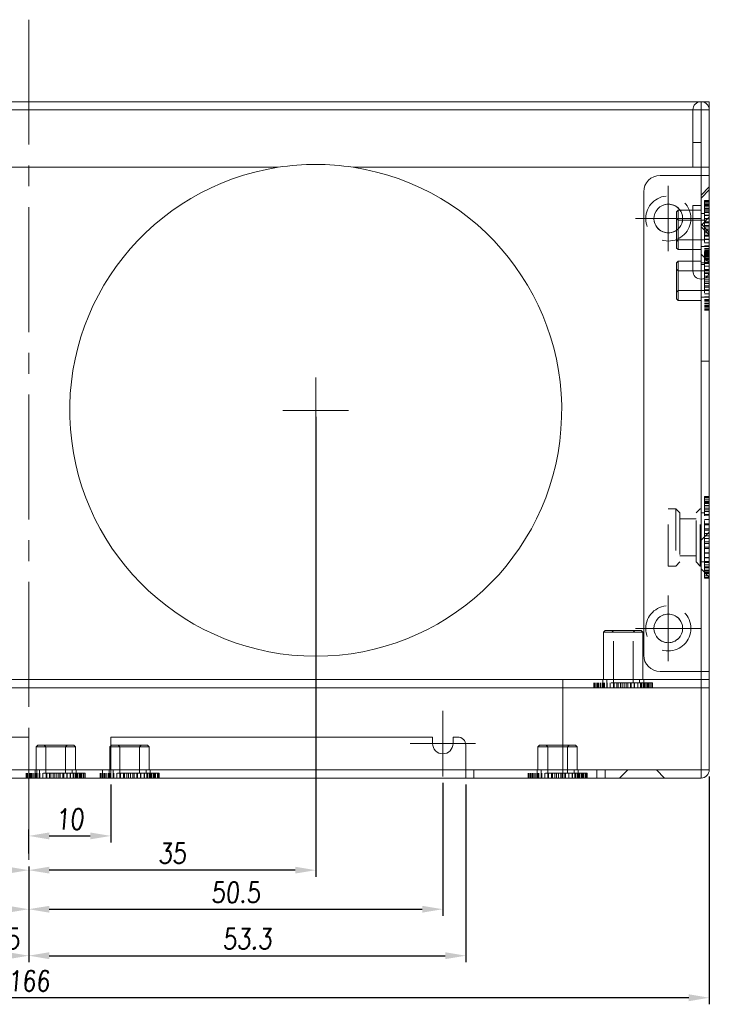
# Model space of a CAD drawing. Header units: millimetres. Extents: x 4065 to 8083, y -652 to 5416.
# Tile 94 of 256: x 4979 to 5063, y 2578 to 2698. Entities that reach past the tile are written whole.
import ezdxf

# ---------------------------------------------------------------- set-up
doc = ezdxf.new("R2010")
doc.units = ezdxf.units.MM
doc.header["$LTSCALE"] = 0.8
doc.header["$PDMODE"] = 3
doc.header["$PDSIZE"] = 0.3125
for name, pattern in [('CENTER', [50.8, 31.75, -6.35, 6.35, -6.35]), ('CENTER2', [28.575, 19.05, -3.175, 3.175, -3.175]), ('HIDDEN', [9.525, 6.35, -3.175])]:
    doc.linetypes.add(name, pattern=pattern)
doc.layers.get('0').update_dxf_attribs({"linetype": 'CONTINUOUS', "lineweight": 0})
doc.layers.get('Defpoints').update_dxf_attribs({"linetype": 'CONTINUOUS', "lineweight": 0})
for name, color, linetype, lineweight in [('1', 2, 'CENTER', 0), ('2', 3, 'CONTINUOUS', 0), ('3', 5, 'HIDDEN', 0), ('4', 1, 'CENTER2', 9)]:
    doc.layers.add(name, color=color, linetype=linetype, lineweight=lineweight)
doc.styles.get("Standard").update_dxf_attribs({"font": 'romans.shx', "width": 0.8, "oblique": 5, "bigfont": 'whgtxt.shx'})
doc.dimstyles.get("Standard").update_dxf_attribs({"dimtxt": 2.5, "dimasz": 2.5, "dimexe": 0.8, "dimexo": 0.8, "dimgap": 0.8, "dimtad": 1, "dimdsep": 46, "dimtxsty": 'Standard', "dimcen": 0, "dimclrd": 3, "dimclre": 3, "dimclrt": 3, "dimazin": 0, "dimtp": 0.001, "dimtm": 0.001, "dimtfac": 1, "dimtmove": 0, "dimatfit": 3, "dimfxl": 0, "dimtolj": 1, "dimarcsym": 0})

# ---------------------------------------------------------------- blocks, each defined once
blk = doc.blocks.new('X')
at = {"layer": '1'}
for p, q in [((5251.84, 13719.59), (5251.84, 13727.59)), ((5247.84, 13723.59), (5255.84, 13723.59))]:
    blk.add_line(p, q, dxfattribs=at)
blk = doc.blocks.new('*D805')
at = {"layer": '2', "color": 3, "lineweight": -2}
for p, q in [((4945.99, 2645.88), (4945.99, 2593.79)), ((4948.49, 2594.59), (4977.49, 2594.59)), ((4979.99, 2595.03), (4979.99, 2593.79))]:
    blk.add_line(p, q, dxfattribs=at)
at = {"layer": '2', "color": 3}
for points in [[(4948.49, 2595.01), (4948.49, 2594.18), (4945.99, 2594.59)], [(4977.49, 2595.01), (4977.49, 2594.18), (4979.99, 2594.59)]]:
    blk.add_solid(points, dxfattribs=at)
at = {"layer": 'Defpoints', "color": 0}
for p in [(4945.99, 2646.68), (4979.99, 2595.83), (4979.99, 2594.59)]:
    blk.add_point(p, dxfattribs=at)
at = {"layer": '2', "color": 3, "insert": (4962.99, 2596.64), "char_height": 2.5, "attachment_point": 5}
blk.add_mtext('\\A1;34', dxfattribs=at)
blk = doc.blocks.new('*D806')
at = {"layer": '2', "color": 3, "lineweight": -2}
for p, q in [((5014.99, 2649.88), (5014.99, 2593.79)), ((4979.99, 2595.03), (4979.99, 2593.79)), ((5012.49, 2594.59), (4982.49, 2594.59))]:
    blk.add_line(p, q, dxfattribs=at)
at = {"layer": '2', "color": 3}
for points in [[(4982.49, 2595.01), (4982.49, 2594.18), (4979.99, 2594.59)], [(5012.49, 2595.01), (5012.49, 2594.18), (5014.99, 2594.59)]]:
    blk.add_solid(points, dxfattribs=at)
at = {"layer": 'Defpoints', "color": 0}
for p in [(5014.99, 2650.68), (4979.99, 2595.83), (4979.99, 2594.59)]:
    blk.add_point(p, dxfattribs=at)
at = {"layer": '2', "color": 3, "insert": (4997.49, 2596.64), "char_height": 2.5, "attachment_point": 5}
blk.add_mtext('\\A1;35', dxfattribs=at)
blk = doc.blocks.new('*D807')
at = {"layer": '2', "color": 3, "lineweight": -2}
for p, q in [((4928.29, 2605.23), (4928.29, 2589.03)), ((4979.99, 2595.03), (4979.99, 2589.03)), ((4977.49, 2589.83), (4930.79, 2589.83))]:
    blk.add_line(p, q, dxfattribs=at)
at = {"layer": '2', "color": 3}
for points in [[(4930.79, 2590.24), (4930.79, 2589.41), (4928.29, 2589.83)], [(4977.49, 2590.24), (4977.49, 2589.41), (4979.99, 2589.83)]]:
    blk.add_solid(points, dxfattribs=at)
at = {"layer": 'Defpoints', "color": 0}
for p in [(4928.29, 2606.03), (4979.99, 2595.83), (4928.29, 2589.83)]:
    blk.add_point(p, dxfattribs=at)
at = {"layer": '2', "color": 3, "insert": (4954.14, 2591.88), "char_height": 2.5, "attachment_point": 5}
blk.add_mtext('\\A1;51.7', dxfattribs=at)
blk = doc.blocks.new('*D808')
at = {"layer": '2', "color": 3, "lineweight": -2}
for p, q in [((5030.49, 2605.23), (5030.49, 2589.03)), ((4979.99, 2595.03), (4979.99, 2589.03)), ((4982.49, 2589.83), (5027.99, 2589.83))]:
    blk.add_line(p, q, dxfattribs=at)
at = {"layer": '2', "color": 3}
for points in [[(4982.49, 2590.24), (4982.49, 2589.41), (4979.99, 2589.83)], [(5027.99, 2590.24), (5027.99, 2589.41), (5030.49, 2589.83)]]:
    blk.add_solid(points, dxfattribs=at)
at = {"layer": 'Defpoints', "color": 0}
for p in [(5030.49, 2606.03), (4979.99, 2595.83), (5030.49, 2589.83)]:
    blk.add_point(p, dxfattribs=at)
at = {"layer": '2', "color": 3, "insert": (5005.24, 2591.88), "char_height": 2.5, "attachment_point": 5}
blk.add_mtext('\\A1;50.5', dxfattribs=at)
blk = doc.blocks.new('*D809')
at = {"layer": '2', "color": 3, "lineweight": -2}
for p, q in [((4918.49, 2605.03), (4918.49, 2583.36)), ((4979.99, 2595.03), (4979.99, 2583.36)), ((4977.49, 2584.16), (4920.99, 2584.16))]:
    blk.add_line(p, q, dxfattribs=at)
at = {"layer": '2', "color": 3}
for points in [[(4920.99, 2584.58), (4920.99, 2583.74), (4918.49, 2584.16)], [(4977.49, 2584.58), (4977.49, 2583.74), (4979.99, 2584.16)]]:
    blk.add_solid(points, dxfattribs=at)
at = {"layer": 'Defpoints', "color": 0}
for p in [(4918.49, 2605.83), (4979.99, 2595.83), (4918.49, 2584.16)]:
    blk.add_point(p, dxfattribs=at)
at = {"layer": '2', "color": 3, "insert": (4975.89, 2586.21), "char_height": 2.5, "attachment_point": 5}
blk.add_mtext('\\A1;61.5', dxfattribs=at)
blk = doc.blocks.new('*D811')
at = {"layer": '2', "color": 3, "lineweight": -2}
for p, q in [((4896.99, 2606.03), (4896.99, 2578.23)), ((5062.99, 2606.03), (5062.99, 2578.23)), ((5060.49, 2579.03), (4899.49, 2579.03))]:
    blk.add_line(p, q, dxfattribs=at)
at = {"layer": '2', "color": 3}
for points in [[(4899.49, 2579.45), (4899.49, 2578.61), (4896.99, 2579.03)], [(5060.49, 2579.45), (5060.49, 2578.61), (5062.99, 2579.03)]]:
    blk.add_solid(points, dxfattribs=at)
at = {"layer": 'Defpoints', "color": 0}
for p in [(4896.99, 2606.83), (5062.99, 2606.83), (4896.99, 2579.03)]:
    blk.add_point(p, dxfattribs=at)
at = {"layer": '2', "color": 3, "insert": (4979.99, 2581.08), "char_height": 2.5, "attachment_point": 5}
blk.add_mtext('\\A1;166', dxfattribs=at)
blk = doc.blocks.new('*D812')
at = {"layer": '2', "color": 3, "lineweight": -2}
for p, q in [((5033.29, 2605.03), (5033.29, 2583.36)), ((4979.99, 2595.03), (4979.99, 2583.36)), ((4982.49, 2584.16), (5030.79, 2584.16))]:
    blk.add_line(p, q, dxfattribs=at)
at = {"layer": '2', "color": 3}
for points in [[(4982.49, 2584.58), (4982.49, 2583.74), (4979.99, 2584.16)], [(5030.79, 2584.58), (5030.79, 2583.74), (5033.29, 2584.16)]]:
    blk.add_solid(points, dxfattribs=at)
at = {"layer": 'Defpoints', "color": 0}
for p in [(5033.29, 2605.83), (4979.99, 2595.83), (5033.29, 2584.16)]:
    blk.add_point(p, dxfattribs=at)
at = {"layer": '2', "color": 3, "insert": (5006.64, 2586.21), "char_height": 2.5, "attachment_point": 5}
blk.add_mtext('\\A1;53.3', dxfattribs=at)
blk = doc.blocks.new('*D851')
at = {"layer": '2', "color": 3, "lineweight": -2}
for p, q in [((4989.99, 2605.03), (4989.99, 2597.97)), ((4979.99, 2596.63), (4979.99, 2599.57)), ((4982.49, 2598.77), (4987.49, 2598.77))]:
    blk.add_line(p, q, dxfattribs=at)
at = {"layer": '2', "color": 3}
for points in [[(4982.49, 2599.19), (4982.49, 2598.35), (4979.99, 2598.77)], [(4987.49, 2599.19), (4987.49, 2598.35), (4989.99, 2598.77)]]:
    blk.add_solid(points, dxfattribs=at)
at = {"layer": 'Defpoints', "color": 0}
for p in [(4989.99, 2605.83), (4989.99, 2598.77), (4979.99, 2595.83)]:
    blk.add_point(p, dxfattribs=at)
at = {"layer": '2', "color": 3, "insert": (4984.99, 2600.82), "char_height": 2.5, "attachment_point": 5}
blk.add_mtext('\\A1;10', dxfattribs=at)

msp = doc.modelspace()

# ---------------------------------------------------------------- linework, layer by layer
for p, q in [((4897.995, 2688.334), (5061.995, 2688.334)), ((5061.995, 2688.334), (5062.995, 2688.334)), ((5062.995, 2688.334), (5062.995, 2606.834)), ((4898.995, 2687.334), (5060.995, 2687.334)), ((5060.995, 2687.334), (5062.995, 2687.334)), ((5060.995, 2687.334), (5060.995, 2680.334)), ((5061.995, 2605.834), (5061.995, 2687.334)), ((5060.995, 2683.334), (5061.995, 2683.334)), ((5010.426, 2680.334), (4950.564, 2680.334)), ((5060.995, 2680.334), (5019.564, 2680.334)), ((5060.995, 2680.334), (5061.995, 2680.334)), ((5061.995, 2679.334), (5056.995, 2679.334)), ((5054.995, 2620.834), (5054.995, 2677.334)), ((5061.995, 2675.684), (5060.995, 2675.684)), ((5060.995, 2675.684), (5060.995, 2675.084)), ((5060.995, 2670.284), (5060.995, 2667.684)), ((5061.995, 2667.684), (5060.995, 2667.684)), ((5061.995, 2618.834), (5056.995, 2618.834)), ((4897.995, 2617.834), (5061.995, 2617.834)), ((5045.145, 2609.834), (5045.145, 2617.834)), ((5045.145, 2616.834), (4973.845, 2616.834)), ((5045.145, 2616.834), (5061.995, 2616.834)), ((4979.995, 2610.834), (4929.545, 2610.834)), ((4979.995, 2610.834), (4979.995, 2605.834)), ((5029.245, 2610.834), (4989.995, 2610.834)), ((4989.995, 2610.834), (4989.995, 2605.834)), ((5029.245, 2610.834), (5029.245, 2610.034)), ((5032.295, 2610.834), (5031.745, 2610.834)), ((5031.745, 2610.834), (5031.745, 2610.034)), ((5033.295, 2609.834), (5033.295, 2605.834)), ((4918.495, 2606.834), (4979.995, 2606.834)), ((4979.995, 2606.834), (4989.995, 2606.834)), ((4980.995, 2605.834), (4980.995, 2606.834)), ((4988.995, 2605.834), (4988.995, 2606.834)), ((4989.995, 2606.834), (5033.295, 2606.834)), ((5033.295, 2606.834), (5062.995, 2606.834)), ((5034.295, 2605.834), (5034.295, 2606.834)), ((5049.295, 2606.834), (5049.295, 2605.834)), ((5050.295, 2606.834), (5050.295, 2605.834)), ((4897.995, 2605.834), (5061.995, 2605.834))]:
    msp.add_line(p, q)
msp.add_circle((5057.995, 2624.084), 1.75)
for centre, radius, start, end in [((5061.995, 2687.334), 1, 0, 180), ((5014.995, 2650.684), 30, 98.7734, 81.2266), ((5014.995, 2650.684), 30, 81.23939, 98.76061), ((5056.995, 2677.334), 2, 90, 180), ((5057.995, 2674.084), 1.75, 35.83519, 305.30518), ((5061.995, 2667.684), 1, 180, 270), ((5056.995, 2620.834), 2, 180, 270), ((5030.495, 2610.034), 1.25, 180, 0), ((5032.295, 2609.834), 1, 0, 90), ((5061.995, 2606.834), 1, 270, 0)]:
    msp.add_arc(centre, radius, start, end)
at = {"layer": '3'}
for p, q in [((5061.995, 2688.334), (5061.995, 2687.334)), ((4897.995, 2687.334), (5061.995, 2687.334)), ((5061.995, 2680.334), (5060.995, 2680.334)), ((5062.995, 2680.334), (5061.995, 2680.334)), ((5062.995, 2679.334), (5061.995, 2679.334)), ((5061.995, 2676.934), (5062.995, 2677.934)), ((5061.995, 2676.584), (5062.995, 2677.584)), ((5062.995, 2676.276), (5062.395, 2676.276)), ((5062.395, 2676.276), (5062.395, 2669.084)), ((5062.995, 2676.206), (5062.395, 2676.206)), ((5062.995, 2676.067), (5062.395, 2676.067)), ((5062.995, 2676.276), (5062.995, 2669.084)), ((5058.995, 2674.884), (5059.195, 2675.084)), ((5058.995, 2674.884), (5058.995, 2670.484)), ((5061.995, 2675.084), (5059.195, 2675.084)), ((5059.195, 2675.084), (5061.995, 2675.084)), ((5059.195, 2675.084), (5059.195, 2670.284)), ((5060.995, 2675.084), (5060.995, 2670.284)), ((5061.995, 2670.284), (5061.995, 2675.084)), ((5062.995, 2675.863), (5062.395, 2675.863)), ((5062.395, 2675.841), (5062.995, 2675.841)), ((5062.395, 2675.81), (5062.995, 2675.81)), ((5062.395, 2675.718), (5062.995, 2675.718)), ((5062.995, 2675.597), (5062.395, 2675.597)), ((5062.395, 2675.568), (5062.995, 2675.568)), ((5062.395, 2675.361), (5062.995, 2675.361)), ((5062.995, 2675.274), (5062.395, 2675.274)), ((5062.395, 2675.102), (5062.995, 2675.102)), ((5062.995, 2674.901), (5062.395, 2674.901)), ((5062.395, 2674.796), (5062.995, 2674.796)), ((5059.195, 2673.884), (5058.995, 2674.084)), ((5062.395, 2673.884), (5059.195, 2673.884)), ((5062.395, 2674.684), (5061.995, 2674.684)), ((5061.995, 2673.234), (5062.995, 2674.234)), ((5062.995, 2674.484), (5062.395, 2674.484)), ((5062.395, 2674.449), (5062.995, 2674.449)), ((5062.395, 2674.068), (5062.995, 2674.068)), ((5062.995, 2674.033), (5062.395, 2674.033)), ((5062.395, 2673.66), (5062.995, 2673.66)), ((5062.995, 2673.555), (5062.395, 2673.555)), ((5061.995, 2673.434), (5062.995, 2672.434)), ((5061.995, 2673.084), (5062.995, 2672.084)), ((5062.395, 2673.233), (5062.995, 2673.233)), ((5062.995, 2673.061), (5062.395, 2673.061)), ((5062.395, 2672.795), (5062.995, 2672.795)), ((5062.995, 2672.559), (5062.395, 2672.559)), ((5062.395, 2672.355), (5062.995, 2672.355)), ((5059.195, 2671.484), (5058.995, 2671.284)), ((5062.395, 2671.484), (5059.195, 2671.484)), ((5062.995, 2672.059), (5062.395, 2672.059)), ((5062.395, 2671.921), (5062.995, 2671.921)), ((5062.995, 2671.572), (5062.395, 2671.572)), ((5062.395, 2671.502), (5062.995, 2671.502)), ((5058.995, 2670.484), (5059.195, 2670.284)), ((5061.995, 2670.284), (5059.195, 2670.284)), ((5059.195, 2670.284), (5061.995, 2670.284)), ((5062.395, 2670.684), (5061.995, 2670.684)), ((5062.995, 2671.106), (5062.395, 2671.106)), ((5062.395, 2670.741), (5062.995, 2670.741)), ((5062.995, 2670.671), (5062.395, 2670.671)), ((5062.395, 2670.414), (5062.995, 2670.414)), ((5062.995, 2670.276), (5062.395, 2670.276)), ((5062.395, 2670.131), (5062.995, 2670.131)), ((5062.995, 2670.076), (5062.395, 2670.076)), ((5062.395, 2670.076), (5062.395, 2662.884)), ((5062.995, 2670.006), (5062.395, 2670.006)), ((5062.995, 2670.076), (5062.995, 2662.884)), ((5058.995, 2668.684), (5059.195, 2668.884)), ((5060.995, 2668.884), (5059.195, 2668.884)), ((5059.195, 2668.884), (5060.995, 2668.884)), ((5059.195, 2668.884), (5059.195, 2664.084)), ((5061.995, 2668.884), (5060.995, 2668.884)), ((5060.995, 2668.884), (5061.995, 2668.884)), ((5061.995, 2669.734), (5062.995, 2668.734)), ((5061.995, 2664.084), (5061.995, 2668.884)), ((5062.995, 2669.927), (5062.395, 2669.927)), ((5062.395, 2669.898), (5062.995, 2669.898)), ((5062.995, 2669.867), (5062.395, 2669.867)), ((5062.395, 2669.719), (5062.995, 2669.719)), ((5062.995, 2669.663), (5062.395, 2669.663)), ((5062.395, 2669.641), (5062.995, 2669.641)), ((5062.995, 2669.631), (5062.395, 2669.631)), ((5062.395, 2669.61), (5062.995, 2669.61)), ((5062.395, 2669.597), (5062.995, 2669.597)), ((5062.395, 2669.536), (5062.995, 2669.536)), ((5062.395, 2669.518), (5062.995, 2669.518)), ((5062.995, 2669.397), (5062.395, 2669.397)), ((5062.995, 2669.396), (5062.395, 2669.396)), ((5062.395, 2669.368), (5062.995, 2669.368)), ((5062.995, 2669.224), (5062.395, 2669.224)), ((5062.395, 2669.161), (5062.995, 2669.161)), ((5062.995, 2669.119), (5062.395, 2669.119)), ((5062.995, 2669.084), (5062.395, 2669.084)), ((5062.995, 2669.074), (5062.395, 2669.074)), ((5062.395, 2668.902), (5062.995, 2668.902)), ((5058.995, 2668.684), (5058.995, 2664.284)), ((5059.195, 2667.684), (5058.995, 2667.884)), ((5062.395, 2667.684), (5059.195, 2667.684)), ((5062.995, 2668.684), (5061.995, 2668.684)), ((5062.395, 2668.484), (5061.995, 2668.484)), ((5061.995, 2667.684), (5062.995, 2667.684)), ((5062.995, 2668.701), (5062.395, 2668.701)), ((5062.395, 2668.596), (5062.995, 2668.596)), ((5062.995, 2668.284), (5062.395, 2668.284)), ((5062.395, 2668.249), (5062.995, 2668.249)), ((5062.395, 2667.868), (5062.995, 2667.868)), ((5062.995, 2667.833), (5062.395, 2667.833)), ((5062.395, 2667.46), (5062.995, 2667.46)), ((5062.995, 2667.355), (5062.395, 2667.355)), ((5062.395, 2667.033), (5062.995, 2667.033)), ((5062.995, 2666.861), (5062.395, 2666.861)), ((5062.395, 2666.595), (5062.995, 2666.595)), ((5062.995, 2666.359), (5062.395, 2666.359)), ((5059.195, 2665.284), (5058.995, 2665.084)), ((5062.395, 2665.284), (5059.195, 2665.284)), ((5062.395, 2666.155), (5062.995, 2666.155)), ((5062.995, 2665.859), (5062.395, 2665.859)), ((5062.395, 2665.721), (5062.995, 2665.721)), ((5062.995, 2665.372), (5062.395, 2665.372)), ((5062.395, 2665.302), (5062.995, 2665.302)), ((5058.995, 2664.284), (5059.195, 2664.084)), ((5061.995, 2664.084), (5059.195, 2664.084)), ((5059.195, 2664.084), (5061.995, 2664.084)), ((5062.395, 2664.484), (5061.995, 2664.484)), ((5062.995, 2664.906), (5062.395, 2664.906)), ((5062.395, 2664.541), (5062.995, 2664.541)), ((5062.995, 2664.471), (5062.395, 2664.471)), ((5062.395, 2664.214), (5062.995, 2664.214)), ((5062.995, 2664.076), (5062.395, 2664.076)), ((5062.395, 2663.931), (5062.995, 2663.931)), ((5062.995, 2663.727), (5062.395, 2663.727)), ((5062.395, 2663.698), (5062.995, 2663.698)), ((5062.395, 2663.519), (5062.995, 2663.519)), ((5062.995, 2663.431), (5062.395, 2663.431)), ((5062.395, 2663.397), (5062.995, 2663.397)), ((5062.395, 2663.336), (5062.995, 2663.336)), ((5062.995, 2663.196), (5062.395, 2663.196)), ((5062.995, 2663.024), (5062.395, 2663.024)), ((5062.995, 2662.919), (5062.395, 2662.919)), ((5062.995, 2662.884), (5062.395, 2662.884)), ((5062.995, 2656.684), (5061.995, 2656.684)), ((5062.395, 2640.184), (5062.995, 2640.184)), ((5062.395, 2630.197), (5062.395, 2640.184)), ((5062.395, 2640.136), (5062.995, 2640.136)), ((5062.395, 2639.991), (5062.995, 2639.991)), ((5062.995, 2630.197), (5062.995, 2640.184)), ((5062.395, 2639.752), (5062.995, 2639.752)), ((5062.995, 2639.557), (5062.395, 2639.557)), ((5062.995, 2639.472), (5062.395, 2639.472)), ((5062.395, 2639.425), (5062.995, 2639.425)), ((5062.995, 2639.304), (5062.395, 2639.304)), ((5062.995, 2639.055), (5062.395, 2639.055)), ((5062.395, 2639.015), (5062.995, 2639.015)), ((5062.995, 2638.731), (5062.395, 2638.731)), ((5058.895, 2638.684), (5057.995, 2638.684)), ((5057.995, 2631.684), (5057.995, 2638.684)), ((5059.395, 2638.184), (5058.895, 2638.684)), ((5058.895, 2638.684), (5058.895, 2631.684)), ((5059.395, 2638.184), (5059.395, 2632.184)), ((5061.395, 2638.184), (5061.895, 2638.684)), ((5061.395, 2632.184), (5061.395, 2638.184)), ((5061.995, 2638.684), (5061.895, 2638.684)), ((5061.895, 2631.684), (5061.895, 2638.684)), ((5061.995, 2631.684), (5061.995, 2638.684)), ((5062.395, 2638.184), (5061.995, 2638.184)), ((5062.395, 2638.53), (5062.995, 2638.53)), ((5062.995, 2638.338), (5062.395, 2638.338)), ((5062.395, 2632.184), (5062.395, 2638.184)), ((5062.395, 2637.98), (5062.995, 2637.98)), ((5062.995, 2637.883), (5062.395, 2637.883)), ((5061.395, 2637.434), (5059.395, 2637.434)), ((5062.995, 2637.376), (5062.395, 2637.376)), ((5062.995, 2636.827), (5062.395, 2636.827)), ((5062.395, 2636.73), (5062.995, 2636.73)), ((5061.995, 2634.834), (5062.995, 2635.834)), ((5062.995, 2636.245), (5062.395, 2636.245)), ((5062.395, 2636.053), (5062.995, 2636.053)), ((5062.995, 2635.643), (5062.395, 2635.643)), ((5062.395, 2635.359), (5062.995, 2635.359)), ((5062.995, 2635.031), (5062.395, 2635.031)), ((5062.395, 2634.662), (5062.995, 2634.662)), ((5062.995, 2634.423), (5062.395, 2634.423)), ((5062.395, 2633.975), (5062.995, 2633.975)), ((5061.395, 2632.934), (5059.395, 2632.934)), ((5062.995, 2633.83), (5062.395, 2633.83)), ((5062.395, 2633.311), (5062.995, 2633.311)), ((5062.995, 2633.263), (5062.395, 2633.263)), ((5062.995, 2632.733), (5062.395, 2632.733)), ((5058.895, 2631.684), (5057.995, 2631.684)), ((5059.395, 2632.184), (5058.895, 2631.684)), ((5061.395, 2632.184), (5061.895, 2631.684)), ((5061.995, 2631.684), (5061.895, 2631.684)), ((5062.395, 2632.184), (5061.995, 2632.184)), ((5062.395, 2632.684), (5062.995, 2632.684)), ((5062.995, 2632.251), (5062.395, 2632.251)), ((5062.395, 2632.106), (5062.995, 2632.106)), ((5062.995, 2631.826), (5062.395, 2631.826)), ((5062.395, 2631.588), (5062.995, 2631.588)), ((5061.995, 2631.334), (5062.995, 2630.334)), ((5062.995, 2631.467), (5062.395, 2631.467)), ((5062.995, 2631.18), (5062.395, 2631.18)), ((5062.395, 2631.139), (5062.995, 2631.139)), ((5062.995, 2630.971), (5062.395, 2630.971)), ((5062.995, 2630.843), (5062.395, 2630.843)), ((5062.995, 2630.801), (5062.395, 2630.801)), ((5062.395, 2630.77), (5062.995, 2630.77)), ((5062.395, 2630.486), (5062.995, 2630.486)), ((5062.395, 2630.294), (5062.995, 2630.294)), ((5062.395, 2630.197), (5062.995, 2630.197)), ((5050.295, 2623.834), (5050.095, 2623.634)), ((5054.895, 2623.634), (5050.095, 2623.634)), ((5050.095, 2617.834), (5050.095, 2623.634)), ((5050.095, 2623.634), (5050.095, 2617.834)), ((5054.695, 2623.834), (5050.295, 2623.834)), ((5051.295, 2623.634), (5051.095, 2623.834)), ((5051.295, 2617.434), (5051.295, 2623.634)), ((5053.695, 2623.634), (5053.895, 2623.834)), ((5053.695, 2617.434), (5053.695, 2623.634)), ((5054.695, 2623.834), (5054.895, 2623.634)), ((5054.895, 2617.834), (5054.895, 2623.634)), ((5054.895, 2623.634), (5054.895, 2617.834)), ((5061.995, 2618.834), (5062.995, 2618.834)), ((5056.086, 2617.434), (5048.895, 2617.434)), ((5048.895, 2616.834), (5048.895, 2617.434)), ((5048.93, 2616.834), (5048.93, 2617.434)), ((5049.034, 2616.834), (5049.034, 2617.434)), ((5049.206, 2616.834), (5049.206, 2617.434)), ((5049.346, 2617.434), (5049.346, 2616.834)), ((5049.407, 2617.434), (5049.407, 2616.834)), ((5049.442, 2616.834), (5049.442, 2617.434)), ((5049.529, 2617.434), (5049.529, 2616.834)), ((5049.708, 2617.434), (5049.708, 2616.834)), ((5049.737, 2616.834), (5049.737, 2617.434)), ((5049.941, 2617.434), (5049.941, 2616.834)), ((5049.995, 2617.834), (5054.995, 2617.834)), ((5049.995, 2616.834), (5049.995, 2617.834)), ((5050.086, 2616.834), (5050.086, 2617.434)), ((5050.095, 2617.834), (5054.895, 2617.834)), ((5050.224, 2617.434), (5050.224, 2616.834)), ((5050.482, 2616.834), (5050.482, 2617.434)), ((5050.495, 2617.434), (5050.495, 2617.834)), ((5050.552, 2617.434), (5050.552, 2616.834)), ((5050.917, 2616.834), (5050.917, 2617.434)), ((5051.312, 2617.434), (5051.312, 2616.834)), ((5051.382, 2616.834), (5051.382, 2617.434)), ((5051.731, 2617.434), (5051.731, 2616.834)), ((5051.87, 2616.834), (5051.87, 2617.434)), ((5052.165, 2617.434), (5052.165, 2616.834)), ((5052.369, 2616.834), (5052.369, 2617.434)), ((5052.605, 2617.434), (5052.605, 2616.834)), ((5052.871, 2616.834), (5052.871, 2617.434)), ((5053.043, 2617.434), (5053.043, 2616.834)), ((5053.366, 2616.834), (5053.366, 2617.434)), ((5053.47, 2617.434), (5053.47, 2616.834)), ((5053.843, 2616.834), (5053.843, 2617.434)), ((5053.878, 2617.434), (5053.878, 2616.834)), ((5054.26, 2617.434), (5054.26, 2616.834)), ((5054.295, 2616.834), (5054.295, 2617.434)), ((5054.495, 2617.434), (5054.495, 2617.834)), ((5054.607, 2617.434), (5054.607, 2616.834)), ((5054.711, 2616.834), (5054.711, 2617.434)), ((5054.913, 2617.434), (5054.913, 2616.834)), ((5054.995, 2616.834), (5054.995, 2617.834)), ((5055.084, 2616.834), (5055.084, 2617.434)), ((5055.171, 2617.434), (5055.171, 2616.834)), ((5055.378, 2617.434), (5055.378, 2616.834)), ((5055.407, 2616.834), (5055.407, 2617.434)), ((5055.529, 2617.434), (5055.529, 2616.834)), ((5055.62, 2617.434), (5055.62, 2616.834)), ((5055.651, 2617.434), (5055.651, 2616.834)), ((5055.673, 2616.834), (5055.673, 2617.434)), ((5055.878, 2616.834), (5055.878, 2617.434)), ((5056.016, 2616.834), (5056.016, 2617.434)), ((5056.086, 2616.834), (5056.086, 2617.434)), ((5062.995, 2617.834), (5061.995, 2617.834)), ((5045.145, 2616.834), (5061.995, 2616.834)), ((5056.086, 2616.834), (5048.895, 2616.834)), ((5062.995, 2616.834), (5061.995, 2616.834)), ((4981.095, 2609.834), (4980.895, 2609.634)), ((4985.695, 2609.634), (4980.895, 2609.634)), ((4980.895, 2606.834), (4980.895, 2609.634)), ((4980.895, 2609.634), (4980.895, 2606.834)), ((4985.495, 2609.834), (4981.095, 2609.834)), ((4982.095, 2609.634), (4981.895, 2609.834)), ((4982.095, 2606.434), (4982.095, 2609.634)), ((4984.495, 2609.634), (4984.695, 2609.834)), ((4984.495, 2606.434), (4984.495, 2609.634)), ((4985.495, 2609.834), (4985.695, 2609.634)), ((4985.695, 2606.834), (4985.695, 2609.634)), ((4985.695, 2609.634), (4985.695, 2606.834)), ((4990.095, 2609.834), (4989.895, 2609.634)), ((4989.995, 2609.634), (4989.895, 2609.634)), ((4989.895, 2606.834), (4989.895, 2609.634)), ((4989.895, 2609.634), (4989.895, 2606.834)), ((4994.695, 2609.634), (4989.995, 2609.634)), ((4994.495, 2609.834), (4990.095, 2609.834)), ((4991.095, 2609.634), (4990.895, 2609.834)), ((4991.095, 2606.434), (4991.095, 2609.634)), ((4993.495, 2609.634), (4993.695, 2609.834)), ((4993.495, 2606.434), (4993.495, 2609.634)), ((4994.495, 2609.834), (4994.695, 2609.634)), ((4994.695, 2606.834), (4994.695, 2609.634)), ((4994.695, 2609.634), (4994.695, 2606.834)), ((5042.295, 2609.834), (5042.095, 2609.634)), ((5046.895, 2609.634), (5042.095, 2609.634)), ((5042.095, 2606.834), (5042.095, 2609.634)), ((5042.095, 2609.634), (5042.095, 2606.834)), ((5046.695, 2609.834), (5042.295, 2609.834)), ((5043.295, 2609.634), (5043.095, 2609.834)), ((5043.295, 2606.434), (5043.295, 2609.634)), ((5045.145, 2605.834), (5045.145, 2609.834)), ((5045.695, 2609.634), (5045.895, 2609.834)), ((5045.695, 2606.434), (5045.695, 2609.634)), ((5046.695, 2609.834), (5046.895, 2609.634)), ((5046.895, 2606.834), (5046.895, 2609.634)), ((5046.895, 2609.634), (5046.895, 2606.834)), ((4986.886, 2606.434), (4979.695, 2606.434)), ((4979.695, 2605.834), (4979.695, 2606.434)), ((4979.73, 2605.834), (4979.73, 2606.434)), ((4979.834, 2605.834), (4979.834, 2606.434)), ((4980.006, 2605.834), (4980.006, 2606.434)), ((4980.146, 2606.434), (4980.146, 2605.834)), ((4980.207, 2606.434), (4980.207, 2605.834)), ((4980.242, 2605.834), (4980.242, 2606.434)), ((4980.329, 2606.434), (4980.329, 2605.834)), ((4980.508, 2606.434), (4980.508, 2605.834)), ((4980.537, 2605.834), (4980.537, 2606.434)), ((4980.741, 2606.434), (4980.741, 2605.834)), ((4985.795, 2606.834), (4980.795, 2606.834)), ((4980.795, 2605.834), (4980.795, 2606.834)), ((4980.886, 2605.834), (4980.886, 2606.434)), ((4980.895, 2606.834), (4985.695, 2606.834)), ((4981.024, 2606.434), (4981.024, 2605.834)), ((4981.282, 2605.834), (4981.282, 2606.434)), ((4981.295, 2606.434), (4981.295, 2606.834)), ((4981.352, 2606.434), (4981.352, 2605.834)), ((4981.717, 2605.834), (4981.717, 2606.434)), ((4982.112, 2606.434), (4982.112, 2605.834)), ((4982.182, 2605.834), (4982.182, 2606.434)), ((4982.531, 2606.434), (4982.531, 2605.834)), ((4982.67, 2605.834), (4982.67, 2606.434)), ((4982.965, 2606.434), (4982.965, 2605.834)), ((4983.169, 2605.834), (4983.169, 2606.434)), ((4983.405, 2606.434), (4983.405, 2605.834)), ((4983.671, 2605.834), (4983.671, 2606.434)), ((4983.843, 2606.434), (4983.843, 2605.834)), ((4984.166, 2605.834), (4984.166, 2606.434)), ((4984.27, 2606.434), (4984.27, 2605.834)), ((4984.643, 2605.834), (4984.643, 2606.434)), ((4984.678, 2606.434), (4984.678, 2605.834)), ((4985.06, 2606.434), (4985.06, 2605.834)), ((4985.095, 2605.834), (4985.095, 2606.434)), ((4985.295, 2606.434), (4985.295, 2606.834)), ((4985.407, 2606.434), (4985.407, 2605.834)), ((4985.511, 2605.834), (4985.511, 2606.434)), ((4985.713, 2606.434), (4985.713, 2605.834)), ((4985.795, 2605.834), (4985.795, 2606.834)), ((4985.884, 2605.834), (4985.884, 2606.434)), ((4985.971, 2606.434), (4985.971, 2605.834)), ((4986.178, 2606.434), (4986.178, 2605.834)), ((4986.207, 2605.834), (4986.207, 2606.434)), ((4986.329, 2606.434), (4986.329, 2605.834)), ((4986.42, 2606.434), (4986.42, 2605.834)), ((4986.451, 2606.434), (4986.451, 2605.834)), ((4986.473, 2605.834), (4986.473, 2606.434)), ((4986.678, 2605.834), (4986.678, 2606.434)), ((4986.816, 2605.834), (4986.816, 2606.434)), ((4986.886, 2605.834), (4986.886, 2606.434)), ((4995.886, 2606.434), (4988.695, 2606.434)), ((4988.695, 2605.834), (4988.695, 2606.434)), ((4988.73, 2605.834), (4988.73, 2606.434)), ((4988.834, 2605.834), (4988.834, 2606.434)), ((4989.006, 2605.834), (4989.006, 2606.434)), ((4989.146, 2606.434), (4989.146, 2605.834)), ((4989.207, 2606.434), (4989.207, 2605.834)), ((4989.242, 2605.834), (4989.242, 2606.434)), ((4989.329, 2606.434), (4989.329, 2605.834)), ((4989.508, 2606.434), (4989.508, 2605.834)), ((4989.537, 2605.834), (4989.537, 2606.434)), ((4989.741, 2606.434), (4989.741, 2605.834)), ((4989.795, 2606.834), (4994.795, 2606.834)), ((4989.795, 2605.834), (4989.795, 2606.834)), ((4989.886, 2605.834), (4989.886, 2606.434)), ((4989.895, 2606.834), (4994.695, 2606.834)), ((4990.024, 2606.434), (4990.024, 2605.834)), ((4990.282, 2605.834), (4990.282, 2606.434)), ((4990.295, 2606.434), (4990.295, 2606.834)), ((4990.352, 2606.434), (4990.352, 2605.834)), ((4990.717, 2605.834), (4990.717, 2606.434)), ((4991.112, 2606.434), (4991.112, 2605.834)), ((4991.182, 2605.834), (4991.182, 2606.434)), ((4991.531, 2606.434), (4991.531, 2605.834)), ((4991.67, 2605.834), (4991.67, 2606.434)), ((4991.965, 2606.434), (4991.965, 2605.834)), ((4992.169, 2605.834), (4992.169, 2606.434)), ((4992.405, 2606.434), (4992.405, 2605.834)), ((4992.671, 2605.834), (4992.671, 2606.434)), ((4992.843, 2606.434), (4992.843, 2605.834)), ((4993.166, 2605.834), (4993.166, 2606.434)), ((4993.27, 2606.434), (4993.27, 2605.834)), ((4993.643, 2605.834), (4993.643, 2606.434)), ((4993.678, 2606.434), (4993.678, 2605.834)), ((4994.06, 2606.434), (4994.06, 2605.834)), ((4994.095, 2605.834), (4994.095, 2606.434)), ((4994.295, 2606.434), (4994.295, 2606.834)), ((4994.407, 2606.434), (4994.407, 2605.834)), ((4994.511, 2605.834), (4994.511, 2606.434)), ((4994.713, 2606.434), (4994.713, 2605.834)), ((4994.795, 2605.834), (4994.795, 2606.834)), ((4994.884, 2605.834), (4994.884, 2606.434)), ((4994.971, 2606.434), (4994.971, 2605.834)), ((4995.178, 2606.434), (4995.178, 2605.834)), ((4995.207, 2605.834), (4995.207, 2606.434)), ((4995.329, 2606.434), (4995.329, 2605.834)), ((4995.42, 2606.434), (4995.42, 2605.834)), ((4995.451, 2606.434), (4995.451, 2605.834)), ((4995.473, 2605.834), (4995.473, 2606.434)), ((4995.678, 2605.834), (4995.678, 2606.434)), ((4995.816, 2605.834), (4995.816, 2606.434)), ((4995.886, 2605.834), (4995.886, 2606.434)), ((5048.086, 2606.434), (5040.895, 2606.434)), ((5040.895, 2605.834), (5040.895, 2606.434)), ((5040.93, 2605.834), (5040.93, 2606.434)), ((5041.034, 2605.834), (5041.034, 2606.434)), ((5041.206, 2605.834), (5041.206, 2606.434)), ((5041.346, 2606.434), (5041.346, 2605.834)), ((5041.407, 2606.434), (5041.407, 2605.834)), ((5041.442, 2605.834), (5041.442, 2606.434)), ((5041.529, 2606.434), (5041.529, 2605.834)), ((5041.708, 2606.434), (5041.708, 2605.834)), ((5041.737, 2605.834), (5041.737, 2606.434)), ((5041.941, 2606.434), (5041.941, 2605.834)), ((5041.995, 2606.834), (5046.995, 2606.834)), ((5041.995, 2605.834), (5041.995, 2606.834)), ((5042.086, 2605.834), (5042.086, 2606.434)), ((5042.095, 2606.834), (5046.895, 2606.834)), ((5042.224, 2606.434), (5042.224, 2605.834)), ((5042.482, 2605.834), (5042.482, 2606.434)), ((5042.495, 2606.434), (5042.495, 2606.834)), ((5042.552, 2606.434), (5042.552, 2605.834)), ((5042.917, 2605.834), (5042.917, 2606.434)), ((5043.312, 2606.434), (5043.312, 2605.834)), ((5043.382, 2605.834), (5043.382, 2606.434)), ((5043.731, 2606.434), (5043.731, 2605.834)), ((5043.87, 2605.834), (5043.87, 2606.434)), ((5044.165, 2606.434), (5044.165, 2605.834)), ((5044.369, 2605.834), (5044.369, 2606.434)), ((5044.605, 2606.434), (5044.605, 2605.834)), ((5044.871, 2605.834), (5044.871, 2606.434)), ((5045.043, 2606.434), (5045.043, 2605.834)), ((5045.366, 2605.834), (5045.366, 2606.434)), ((5045.47, 2606.434), (5045.47, 2605.834)), ((5045.843, 2605.834), (5045.843, 2606.434)), ((5045.878, 2606.434), (5045.878, 2605.834)), ((5046.26, 2606.434), (5046.26, 2605.834)), ((5046.295, 2605.834), (5046.295, 2606.434)), ((5046.495, 2606.434), (5046.495, 2606.834)), ((5046.607, 2606.434), (5046.607, 2605.834)), ((5046.711, 2605.834), (5046.711, 2606.434)), ((5046.913, 2606.434), (5046.913, 2605.834)), ((5046.995, 2605.834), (5046.995, 2606.834)), ((5047.084, 2605.834), (5047.084, 2606.434)), ((5047.171, 2606.434), (5047.171, 2605.834)), ((5047.378, 2606.434), (5047.378, 2605.834)), ((5047.407, 2605.834), (5047.407, 2606.434)), ((5047.529, 2606.434), (5047.529, 2605.834)), ((5047.62, 2606.434), (5047.62, 2605.834)), ((5047.651, 2606.434), (5047.651, 2605.834)), ((5047.673, 2605.834), (5047.673, 2606.434)), ((5047.878, 2605.834), (5047.878, 2606.434)), ((5048.016, 2605.834), (5048.016, 2606.434)), ((5048.086, 2605.834), (5048.086, 2606.434)), ((5053.045, 2606.834), (5052.045, 2605.834)), ((5057.545, 2605.834), (5056.545, 2606.834)), ((4986.886, 2605.834), (4979.695, 2605.834)), ((4985.795, 2605.834), (4980.795, 2605.834)), ((4995.886, 2605.834), (4988.695, 2605.834)), ((4989.795, 2605.834), (4994.795, 2605.834)), ((5048.086, 2605.834), (5040.895, 2605.834)), ((5041.995, 2605.834), (5046.995, 2605.834))]:
    msp.add_line(p, q, dxfattribs=at)
for centre, radius in [((5057.995, 2674.084), 2.75), ((5057.995, 2674.084), 1.75), ((5057.995, 2624.084), 2.75), ((5057.995, 2624.084), 1.75)]:
    msp.add_circle(centre, radius, dxfattribs=at)
for centre, radius, start, end in [((5014.995, 2650.684), 30, 98.76061, 98.7734), ((5014.995, 2650.684), 30, 81.2266, 81.23939), ((5057.995, 2674.084), 1.75, 305.30518, 35.83519), ((5061.995, 2667.684), 1, 270, 0)]:
    msp.add_arc(centre, radius, start, end, dxfattribs=at)
at = {"layer": '4'}
msp.add_line((4979.995, 2698.334), (4979.995, 2595.834), dxfattribs=at)

# ---------------------------------------------------------------- block references
for p in [(-193.844, -11049.508), (-236.844, -11072.908), (-193.844, -11099.508), (-221.344, -11113.558)]:
    msp.add_blockref('X', p)

# ---------------------------------------------------------------- dimensions: what is measured, and where the dimension line sits
at = {"layer": '2'}
for base, p1, p2, picture, middle in [((4979.995, 2594.593), (5014.995, 2650.684), (4979.995, 2595.834), '*D806', (4997.495, 2596.643)), ((4979.995, 2594.593), (4945.995, 2646.684), (4979.995, 2595.834), '*D805', (4962.995, 2596.643)), ((4896.995, 2579.029), (5062.995, 2606.834), (4896.995, 2606.834), '*D811', (4979.995, 2581.079)), ((5030.495, 2589.827), (4979.995, 2595.834), (5030.495, 2606.034), '*D808', (5005.245, 2591.877)), ((5033.295, 2584.159), (4979.995, 2595.834), (5033.295, 2605.834), '*D812', (5006.645, 2586.209)), ((4989.995, 2598.769), (4979.995, 2595.834), (4989.995, 2605.834), '*D851', (4984.995, 2600.819))]:
    dim = msp.add_linear_dim(base=base, p1=p1, p2=p2, dimstyle='Standard', override={"dimazin": 2}, dxfattribs=at)
    dim.commit()
    dim.dimension.update_dxf_attribs({"geometry": picture, "text_midpoint": middle})
for base, p2, picture, middle in [((4918.495, 2584.159), (4918.495, 2605.834), '*D809', (4975.895, 2584.159)), ((4928.295, 2589.827), (4928.295, 2606.034), '*D807', (4954.145, 2589.827))]:
    dim = msp.add_linear_dim(base=base, p1=(4979.995, 2595.834), p2=p2, dimstyle='Standard', override={"dimazin": 2}, dxfattribs=at)
    dim.commit()
    dim.dimension.update_dxf_attribs({"geometry": picture, "text_midpoint": middle, "dimtype": 160})

doc.saveas('drawing.dxf')
